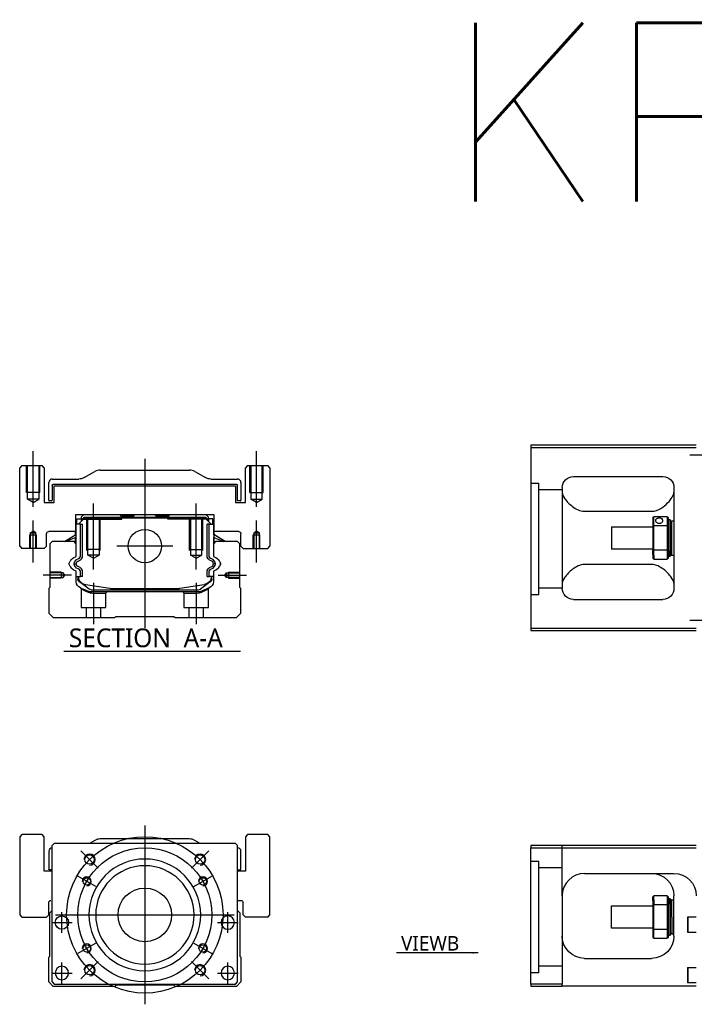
# Model space of a CAD drawing. Header units: millimetres. Extents: x -2774 to 3135, y -1571 to 860.
# Tile 37 of 39: x -1064 to -762, y 87 to 528. Entities that reach past the tile are written whole.
import ezdxf
from ezdxf.lldxf.tags import DXFTag

# ---------------------------------------------------------------- set-up
doc = ezdxf.new("R2010")
doc.units = ezdxf.units.MM
doc.layers.get('0').update_dxf_attribs({"linetype": 'CONTINUOUS'})
doc.styles.add('CHN', font='Microsoft JhengHei.ttf')
doc.styles.add('DIM-7', font='SIMPLEX.shx', dxfattribs={"width": 0.7, "bigfont": 'chineset.shx'})
doc.styles.get("Standard").update_dxf_attribs({"font": 'txt.shx', "height": 0.5})
tags = doc.linetypes.add('DASHED', pattern=[25.72, 12.86, -12.86]).pattern_tags.tags
tags[6:7] = [DXFTag(74, 4), DXFTag(75, 0), DXFTag(340, '0'), DXFTag(46, 0.0), DXFTag(50, 0.0), DXFTag(44, 0.0), DXFTag(45, 0.0)]
tags[4:5] = [DXFTag(74, 4), DXFTag(75, 0), DXFTag(340, '0'), DXFTag(46, 0.0), DXFTag(50, 0.0), DXFTag(44, 0.0), DXFTag(45, 0.0)]
doc.dimstyles.new('CNS', dxfattribs={"dimtxt": 3.5, "dimasz": 2.5, "dimexe": 1, "dimexo": 1, "dimgap": 1, "dimtad": 1, "dimdsep": 46, "dimtxsty": 'DIM-7', "dimcen": 0.09, "dimclrd": 4, "dimclre": 4, "dimclrt": 1, "dimadec": 0, "dimazin": 0, "dimtfac": 1, "dimtmove": 0, "dimatfit": 3, "dimfxl": 1, "dimtvp": 0.971429, "dimtolj": 1, "dimarcsym": 0})

msp = doc.modelspace()

# ---------------------------------------------------------------- linework, layer by layer
at = {"color": 0, "linetype": 'Continuous'}
for p, q in [((-761.44, 337.53), (-835.44, 337.53)), ((-835.44, 337.53), (-835.44, 255.53)), ((-835.44, 336.53), (-761.44, 336.53)), ((-1063.2, 328.37), (-1064.2, 327.37)), ((-1063.2, 328.37), (-1064.2, 327.37)), ((-1064.2, 292.37), (-1064.2, 327.37)), ((-1064.2, 292.37), (-1064.2, 327.37)), ((-1063.2, 328.37), (-1054.2, 328.37)), ((-1053.2, 327.37), (-1054.2, 328.37)), ((-1053.2, 327.37), (-1053.2, 311.87)), ((-1028.12, 326.37), (-988.28, 326.37)), ((-962.2, 328.37), (-963.2, 327.37)), ((-962.2, 328.37), (-963.2, 327.37)), ((-963.2, 311.87), (-963.2, 327.37)), ((-963.2, 311.87), (-963.2, 327.37)), ((-962.2, 328.37), (-953.2, 328.37)), ((-952.2, 327.37), (-953.2, 328.37)), ((-952.2, 327.37), (-952.2, 292.37)), ((-1049.7, 322.37), (-1037.78, 322.37)), ((-1035.3, 323.03), (-1030.6, 325.71)), ((-985.8, 325.71), (-981.1, 323.03)), ((-978.62, 322.37), (-966.7, 322.37)), ((-816.44, 323.53), (-776.44, 323.53)), ((-1051.2, 312.9), (-1051.2, 320.87)), ((-1049.7, 319.57), (-1049.7, 312.9)), ((-967, 319.87), (-1049.4, 319.87)), ((-1048.7, 319.37), (-967.7, 319.37)), ((-1048.7, 311.87), (-1048.7, 319.37)), ((-1048.7, 311.87), (-1048.7, 319.37)), ((-967.7, 319.37), (-967.7, 311.87)), ((-966.7, 312.6), (-966.7, 319.57)), ((-965.2, 320.87), (-965.2, 312.9)), ((-821.44, 318.53), (-821.44, 273.53)), ((-771.44, 318.53), (-771.44, 273.53)), ((-1053.2, 311.87), (-1048.7, 311.87)), ((-1050, 312.6), (-1050.9, 312.6)), ((-967.7, 311.87), (-963.2, 311.87)), ((-965.5, 312.6), (-966.7, 312.6)), ((-1039.19, 306.37), (-1039.17, 298.87)), ((-977.21, 306.37), (-1039.19, 306.37)), ((-1038.68, 304.52), (-1036.68, 304.52)), ((-1038.68, 302.12), (-1038.68, 304.52)), ((-1037.88, 302.12), (-1035.18, 304.82)), ((-1035.68, 306.37), (-1036.68, 305.37)), ((-1036.68, 305.37), (-1036.68, 304.52)), ((-1036.68, 304.52), (-1036.68, 303.32)), ((-1036.18, 304.37), (-1036.68, 304.37)), ((-1036.18, 304.46), (-1035.32, 305.32)), ((-1035.95, 304.36), (-1036.18, 304.46)), ((-1036.18, 303.82), (-1036.18, 304.46)), ((-1035.95, 304.36), (-1035.22, 305.09)), ((-1035.95, 304.05), (-1035.95, 304.36)), ((-1035.32, 305.32), (-981.08, 305.32)), ((-1035.22, 305.09), (-1035.32, 305.32)), ((-1035.22, 305.09), (-981.18, 305.09)), ((-981.22, 304.82), (-1035.18, 304.82)), ((-1019.4, 306.37), (-1018.85, 305.82)), ((-1018.85, 305.82), (-1018.5, 305.82)), ((-1013.2, 305.82), (-1018.5, 305.82)), ((-1018.5, 305.32), (-1018.5, 305.82)), ((-1013.2, 305.82), (-1012.65, 306.37)), ((-1003.75, 306.37), (-1012.65, 306.37)), ((-1003.2, 305.82), (-1003.75, 306.37)), ((-997.9, 305.82), (-1003.2, 305.82)), ((-997.9, 305.32), (-997.9, 305.82)), ((-997.9, 305.82), (-997.55, 305.82)), ((-997.55, 305.82), (-997, 306.37)), ((-997.55, 305.82), (-997, 306.37)), ((-978.52, 302.12), (-981.22, 304.82)), ((-981.18, 305.09), (-981.08, 305.32)), ((-980.45, 304.36), (-981.18, 305.09)), ((-980.22, 304.46), (-981.08, 305.32)), ((-979.72, 305.37), (-980.72, 306.37)), ((-980.45, 304.36), (-980.22, 304.46)), ((-980.45, 304.05), (-980.45, 304.36)), ((-980.22, 303.82), (-980.22, 304.46)), ((-979.72, 304.37), (-980.22, 304.37)), ((-979.72, 304.52), (-979.72, 305.37)), ((-977.72, 304.52), (-979.72, 304.52)), ((-979.72, 304.52), (-979.72, 303.32)), ((-977.72, 304.52), (-977.72, 304.52)), ((-977.72, 302.12), (-977.72, 304.52)), ((-977.72, 302.12), (-977.72, 304.52)), ((-977.23, 298.87), (-977.21, 306.37)), ((-977.22, 302.12), (-977.21, 306.37)), ((-811.44, 307.94), (-781.44, 307.94)), ((-780.94, 305.03), (-780.94, 301.44)), ((-774.44, 305.53), (-780.44, 305.53)), ((-780.44, 301.58), (-780.44, 305.53)), ((-774.44, 305.53), (-774.44, 301.58)), ((-773.94, 301.44), (-773.94, 305.03)), ((-773.94, 304.28), (-773.24, 304.28)), ((-773.24, 304.28), (-772.94, 303.98)), ((-773.24, 304.28), (-773.24, 290.2)), ((-1039.08, 302.12), (-1039.18, 302.12)), ((-1039.08, 297.47), (-1039.08, 302.12)), ((-1039.03, 302.12), (-1039.08, 302.12)), ((-1036.93, 302.12), (-1039.03, 302.12)), ((-1039.03, 302.12), (-1039.03, 294.87)), ((-1036.93, 288.17), (-1036.93, 302.12)), ((-1036.93, 302.12), (-1036.03, 302.12)), ((-1036.03, 288.17), (-1036.03, 302.12)), ((-979.47, 302.12), (-980.37, 302.12)), ((-980.37, 288.17), (-980.37, 302.12)), ((-979.47, 302.12), (-977.37, 302.12)), ((-979.47, 288.17), (-979.47, 302.12)), ((-977.37, 302.12), (-977.32, 302.12)), ((-977.37, 302.12), (-977.37, 294.87)), ((-977.32, 302.12), (-977.22, 302.12)), ((-977.32, 297.47), (-977.32, 302.12)), ((-799.44, 301.03), (-780.94, 301.03)), ((-799.44, 301.03), (-799.44, 291.03)), ((-780.94, 301.44), (-780.94, 290.62)), ((-780.44, 290.49), (-780.44, 301.58)), ((-780.44, 301.58), (-774.44, 301.58)), ((-774.44, 301.58), (-774.44, 290.49)), ((-773.94, 290.62), (-773.94, 301.44)), ((-772.94, 290.41), (-772.94, 303.98)), ((-772.94, 303.18), (-772.44, 303.68)), ((-772.44, 303.68), (-771.44, 303.68)), ((-772.44, 288.38), (-772.44, 303.68)), ((-1052.2, 292.37), (-1052.2, 297.87)), ((-1039.17, 298.87), (-1051.2, 298.87)), ((-1044.09, 294.37), (-1039.03, 297.51)), ((-1039.03, 296.17), (-1043.54, 294.37)), ((-1039.18, 297.41), (-1039.18, 298.87)), ((-1039.18, 293.67), (-1039.18, 296.11)), ((-1039.08, 293.57), (-1039.08, 296.15)), ((-972.31, 294.37), (-977.37, 297.51)), ((-977.37, 296.17), (-972.86, 294.37)), ((-977.32, 293.57), (-977.32, 296.15)), ((-966.2, 298.87), (-977.23, 298.87)), ((-977.22, 297.41), (-977.22, 298.87)), ((-972.31, 294.37), (-977.22, 297.41)), ((-977.22, 293.67), (-977.22, 296.11)), ((-965.2, 292.37), (-965.2, 297.87)), ((-965.2, 292.37), (-965.2, 297.87)), ((-1064.2, 292.37), (-1063.2, 291.37)), ((-1064.2, 292.37), (-1063.2, 291.37)), ((-1053.2, 291.37), (-1063.2, 291.37)), ((-1053.2, 291.37), (-1052.2, 292.37)), ((-1049.7, 294.37), (-1050.7, 293.37)), ((-1050.7, 293.37), (-1050.7, 273.92)), ((-1039.88, 294.37), (-1049.7, 294.37)), ((-1038.88, 293.37), (-1039.88, 294.37)), ((-1038.88, 288.05), (-1038.88, 293.37)), ((-976.52, 294.37), (-977.52, 293.37)), ((-977.52, 293.37), (-977.52, 288.05)), ((-966.7, 294.37), (-976.52, 294.37)), ((-965.7, 293.37), (-966.7, 294.37)), ((-965.7, 273.92), (-965.7, 293.37)), ((-965.2, 292.37), (-964.2, 291.37)), ((-965.2, 292.37), (-964.2, 291.37)), ((-964.2, 291.37), (-953.2, 291.37)), ((-953.2, 291.37), (-952.2, 292.37)), ((-780.94, 291.03), (-799.44, 291.03)), ((-780.94, 288.61), (-780.94, 290.62)), ((-780.94, 288.61), (-780.94, 287.03)), ((-774.44, 290.49), (-780.44, 290.49)), ((-780.44, 288.25), (-780.44, 290.49)), ((-780.44, 288.25), (-780.44, 286.53)), ((-780.44, 286.53), (-774.44, 286.53)), ((-774.44, 290.49), (-774.44, 288.25)), ((-774.44, 288.25), (-774.44, 286.53)), ((-773.94, 287.03), (-773.94, 290.62)), ((-773.24, 287.78), (-773.94, 287.78)), ((-773.24, 287.78), (-773.24, 290.2)), ((-772.94, 288.08), (-773.24, 287.78)), ((-772.94, 290.41), (-772.94, 288.08)), ((-772.94, 288.88), (-772.44, 288.38)), ((-772.44, 288.38), (-771.44, 288.38)), ((-781.44, 284.13), (-811.44, 284.13)), ((-1038.88, 276.44), (-1038.88, 280.83)), ((-1038.88, 278.72), (-1036.93, 278.72)), ((-1038.18, 278.72), (-1038.18, 277.64)), ((-1037.88, 278.72), (-1037.88, 277.67)), ((-1036.93, 278.72), (-1036.93, 280.72)), ((-1036.03, 278.72), (-1036.93, 278.72)), ((-1036.03, 278.72), (-1036.03, 280.72)), ((-980.37, 278.72), (-980.37, 280.72)), ((-980.37, 278.72), (-979.47, 278.72)), ((-979.47, 278.72), (-979.47, 280.72)), ((-977.52, 278.72), (-979.47, 278.72)), ((-978.52, 278.72), (-978.52, 277.67)), ((-978.22, 277.64), (-978.22, 278.72)), ((-977.52, 280.83), (-977.52, 276.44)), ((-1050.7, 273.92), (-1051.2, 273.42)), ((-1051.2, 273.42), (-1051.2, 262.37)), ((-1037.49, 276.37), (-1037.56, 276.42)), ((-1033.07, 273.16), (-1037.49, 276.37)), ((-1034.81, 275.24), (-1023.9, 273.5)), ((-1022.25, 273.37), (-994.15, 273.37)), ((-992.5, 273.5), (-981.59, 275.24)), ((-978.91, 276.37), (-983.32, 273.16)), ((-979.37, 273.67), (-982.8, 272.25)), ((-978.84, 276.42), (-978.91, 276.37)), ((-965.2, 273.42), (-965.7, 273.92)), ((-965.2, 262.37), (-965.2, 273.42)), ((-1032.19, 272.87), (-984.21, 272.87)), ((-984.71, 271.87), (-1031.69, 271.87)), ((-816.44, 268.53), (-776.44, 268.53)), ((-1051.2, 262.37), (-1049.2, 260.37)), ((-1049.2, 260.37), (-1021.7, 260.37)), ((-1021.7, 260.37), (-1021.2, 260.87)), ((-1021.2, 260.87), (-995.2, 260.87)), ((-995.2, 260.87), (-994.7, 260.37)), ((-994.7, 260.37), (-967.2, 260.37)), ((-967.2, 260.37), (-965.2, 262.37)), ((-835.44, 255.53), (-835.44, 254.53)), ((-761.44, 255.53), (-835.44, 255.53)), ((-835.44, 254.53), (-761.44, 254.53)), ((-1063.2, 163.34), (-1064.2, 162.34)), ((-1063.2, 163.34), (-1064.2, 162.34)), ((-1054.2, 163.34), (-1063.2, 163.34)), ((-1053.2, 162.34), (-1054.2, 163.34)), ((-962.2, 163.34), (-963.2, 162.34)), ((-962.2, 163.34), (-963.2, 162.34)), ((-953.2, 163.34), (-962.2, 163.34)), ((-952.2, 162.34), (-953.2, 163.34)), ((-1064.2, 162.34), (-1064.2, 127.34)), ((-1064.2, 162.34), (-1064.2, 127.34)), ((-1053.2, 146.84), (-1053.2, 162.34)), ((-1048.7, 159.34), (-1049.7, 158.34)), ((-980.2, 159.34), (-1048.7, 159.34)), ((-1030.6, 160.68), (-1032.95, 159.34)), ((-988.28, 161.34), (-1028.12, 161.34)), ((-983.45, 159.34), (-985.8, 160.68)), ((-967.7, 159.34), (-980.2, 159.34)), ((-966.7, 158.34), (-967.7, 159.34)), ((-963.2, 162.34), (-963.2, 146.84)), ((-963.2, 162.34), (-963.2, 146.84)), ((-952.2, 127.34), (-952.2, 162.34)), ((-1051.2, 155.84), (-1051.2, 147.87)), ((-1049.7, 97.34), (-1049.7, 158.34)), ((-966.7, 97.34), (-966.7, 158.34)), ((-965.2, 147.87), (-965.2, 155.84)), ((-835.44, 158.38), (-835.44, 157.38)), ((-761.44, 158.38), (-835.44, 158.38)), ((-835.44, 157.38), (-761.44, 157.38)), ((-835.44, 96.38), (-835.44, 157.38)), ((-1049.7, 146.84), (-1053.2, 146.84)), ((-1049.7, 147.57), (-1050.9, 147.57)), ((-963.2, 146.84), (-966.7, 146.84)), ((-966.4, 147.57), (-965.5, 147.57)), ((-811.44, 145.88), (-771.44, 145.88)), ((-1051.2, 127.34), (-1051.2, 132.84)), ((-966.7, 133.84), (-965.2, 133.84)), ((-964.2, 127.34), (-964.2, 132.84)), ((-821.44, 135.88), (-821.44, 96.38)), ((-780.94, 133.8), (-780.94, 135.38)), ((-780.94, 133.8), (-780.94, 131.79)), ((-774.44, 135.88), (-780.44, 135.88)), ((-780.44, 134.16), (-780.44, 135.88)), ((-780.44, 134.16), (-780.44, 131.93)), ((-774.44, 135.88), (-774.44, 134.16)), ((-774.44, 134.16), (-774.44, 131.93)), ((-773.94, 131.79), (-773.94, 135.38)), ((-773.94, 134.63), (-773.24, 134.63)), ((-773.24, 134.63), (-772.94, 134.33)), ((-773.24, 132.21), (-773.24, 134.63)), ((-773.24, 132.21), (-773.24, 118.13)), ((-772.94, 134.33), (-772.94, 132)), ((-772.94, 133.53), (-772.44, 134.03)), ((-772.44, 134.03), (-771.44, 134.03)), ((-772.44, 126.38), (-772.44, 134.03)), ((-771.44, 117.88), (-771.44, 135.88)), ((-1050.7, 128.34), (-1049.7, 129.34)), ((-1050.7, 108.89), (-1050.7, 128.34)), ((-966.7, 129.34), (-965.7, 128.34)), ((-965.7, 128.34), (-965.7, 108.89)), ((-799.44, 131.38), (-780.94, 131.38)), ((-799.44, 126.38), (-799.44, 131.38)), ((-780.94, 131.79), (-780.94, 120.97)), ((-780.44, 120.84), (-780.44, 131.93)), ((-780.44, 131.93), (-774.44, 131.93)), ((-774.44, 131.93), (-774.44, 120.84)), ((-773.94, 120.97), (-773.94, 131.79)), ((-772.94, 118.43), (-772.94, 132)), ((-1064.2, 127.34), (-1063.2, 126.34)), ((-1064.2, 127.34), (-1063.2, 126.34)), ((-1063.2, 126.34), (-1052.2, 126.34)), ((-1052.2, 126.34), (-1051.2, 127.34)), ((-964.2, 127.34), (-963.2, 126.34)), ((-953.2, 126.34), (-963.2, 126.34)), ((-953.2, 126.34), (-952.2, 127.34)), ((-799.44, 121.38), (-799.44, 126.38)), ((-772.44, 126.38), (-772.44, 118.73)), ((-765.44, 126.2), (-765.19, 126.45)), ((-765.44, 126.2), (-765.44, 122.95)), ((-765.19, 126.45), (-761.44, 126.45)), ((-765.19, 126.45), (-765.19, 122.95)), ((-780.94, 121.38), (-799.44, 121.38)), ((-780.94, 120.97), (-780.94, 117.38)), ((-780.44, 116.88), (-780.44, 120.84)), ((-774.44, 120.84), (-780.44, 120.84)), ((-774.44, 120.84), (-774.44, 116.88)), ((-773.94, 117.38), (-773.94, 120.97)), ((-772.44, 118.73), (-772.94, 119.23)), ((-765.44, 122.95), (-765.44, 119.7)), ((-765.19, 119.45), (-765.44, 119.7)), ((-765.19, 122.95), (-765.19, 119.45)), ((-761.44, 119.45), (-765.19, 119.45)), ((-780.44, 116.88), (-774.44, 116.88)), ((-773.24, 118.13), (-773.94, 118.13)), ((-772.94, 118.43), (-773.24, 118.13)), ((-771.44, 118.73), (-772.44, 118.73)), ((-1051.2, 108.39), (-1050.7, 108.89)), ((-1051.2, 97.34), (-1051.2, 108.39)), ((-965.7, 108.89), (-965.2, 108.39)), ((-965.2, 108.39), (-965.2, 97.34)), ((-811.44, 107.88), (-781.44, 107.88)), ((-765.44, 103.63), (-765.19, 103.88)), ((-765.44, 103.63), (-765.44, 100.38)), ((-765.19, 103.88), (-761.44, 103.88)), ((-765.19, 103.88), (-765.19, 100.38)), ((-1049.2, 95.34), (-1051.2, 97.34)), ((-1049.7, 97.34), (-1048.7, 96.34)), ((-967.7, 96.34), (-966.7, 97.34)), ((-965.2, 97.34), (-967.2, 95.34)), ((-765.44, 100.38), (-765.44, 97.13)), ((-765.19, 96.88), (-765.44, 97.13)), ((-765.19, 100.38), (-765.19, 96.88)), ((-1021.7, 95.34), (-1049.2, 95.34)), ((-1048.7, 96.34), (-967.7, 96.34)), ((-1021.2, 95.84), (-1021.7, 95.34)), ((-995.2, 95.84), (-1021.2, 95.84)), ((-994.7, 95.34), (-995.2, 95.84)), ((-967.2, 95.34), (-994.7, 95.34)), ((-835.44, 96.38), (-835.44, 95.38)), ((-821.44, 96.38), (-835.44, 96.38)), ((-835.44, 95.38), (-821.44, 95.38)), ((-821.44, 95.38), (-821.44, 96.38)), ((-761.44, 95.38), (-821.44, 95.38)), ((-761.44, 96.88), (-765.19, 96.88))]:
    msp.add_line(p, q, dxfattribs=at)
at = {"color": 0, "ltscale": 0.2}
for p, q in [((-1058.2, 309.96), (-1058.2, 334.79)), ((-1008.2, 331.37), (-1008.2, 255.87)), ((-958.2, 309.96), (-958.2, 334.79)), ((-745.04, 333.03), (-764.34, 333.03)), ((-745.17, 333.03), (-764.22, 333.03)), ((-1031.2, 281.93), (-1031.2, 311.37)), ((-985.2, 281.93), (-985.2, 311.37)), ((-1058.2, 284.96), (-1058.2, 303.79)), ((-958.2, 284.96), (-958.2, 303.79)), ((-995.72, 292.37), (-1020.67, 292.37)), ((-1041.06, 279.37), (-1053.7, 279.37)), ((-975.34, 279.37), (-962.7, 279.37)), ((-1031.2, 275.87), (-1031.2, 257.37)), ((-985.2, 275.87), (-985.2, 257.37)), ((-745.04, 259.03), (-764.34, 259.03)), ((-745.17, 259.03), (-764.22, 259.03)), ((-1029.06, 148.2), (-1036.84, 155.97)), ((-987.34, 148.2), (-979.56, 155.97)), ((-1029.06, 106.48), (-1036.84, 98.7)), ((-987.34, 106.48), (-979.56, 98.7))]:
    msp.add_line(p, q, dxfattribs=at)
at = {"color": 0, "linetype": 'DASHED', "ltscale": 0.08}
for p, q in [((-1061.2, 316.37), (-1061.2, 328.37)), ((-1060.7, 316.37), (-1060.7, 328.37)), ((-1060.7, 313.37), (-1060.7, 328.37)), ((-1055.7, 328.37), (-1055.7, 316.37)), ((-1055.7, 328.37), (-1055.7, 313.37)), ((-1055.2, 316.37), (-1055.2, 328.37)), ((-961.2, 316.37), (-961.2, 328.37)), ((-960.7, 328.37), (-960.7, 316.37)), ((-960.7, 328.37), (-960.7, 313.37)), ((-955.7, 316.37), (-955.7, 328.37)), ((-955.7, 313.37), (-955.7, 328.37)), ((-955.2, 316.37), (-955.2, 328.37)), ((-1055.2, 316.37), (-1061.2, 316.37)), ((-1055.7, 313.37), (-1060.7, 313.37)), ((-1058.2, 311.93), (-1060.7, 313.37)), ((-1058.2, 311.93), (-1055.7, 313.37)), ((-961.2, 316.37), (-955.2, 316.37)), ((-960.7, 313.37), (-955.7, 313.37)), ((-958.2, 311.93), (-960.7, 313.37)), ((-958.2, 311.93), (-955.7, 313.37)), ((-1059.7, 297.37), (-1056.7, 297.37)), ((-1059.7, 291.37), (-1059.7, 297.37)), ((-1059.45, 298.37), (-1058.2, 299.09)), ((-1059.45, 298.37), (-1059.45, 291.37)), ((-1059.45, 298.37), (-1059.45, 298.37)), ((-1059.45, 298.37), (-1056.95, 298.37)), ((-1059.45, 297.37), (-1059.45, 291.37)), ((-1056.95, 298.37), (-1058.2, 299.09)), ((-1056.95, 291.37), (-1056.95, 298.37)), ((-1056.95, 291.37), (-1056.95, 297.37)), ((-1056.7, 291.37), (-1056.7, 297.37)), ((-959.7, 297.37), (-956.7, 297.37)), ((-959.7, 291.37), (-959.7, 297.37)), ((-959.45, 298.37), (-958.2, 299.09)), ((-959.45, 298.37), (-959.45, 291.37)), ((-959.45, 298.37), (-959.45, 298.37)), ((-959.45, 298.37), (-956.95, 298.37)), ((-959.45, 297.37), (-959.45, 291.37)), ((-956.95, 298.37), (-958.2, 299.09)), ((-956.95, 291.37), (-956.95, 298.37)), ((-956.95, 291.37), (-956.95, 297.37)), ((-956.7, 291.37), (-956.7, 297.37))]:
    msp.add_line(p, q, dxfattribs=at)
at = {"color": 0, "linetype": 'DASHED', "ltscale": 0.3}
for p, q in [((-835.44, 320.51), (-831.94, 320.51)), ((-831.94, 270.51), (-831.94, 320.51)), ((-821.44, 317.51), (-831.94, 317.51)), ((-821.44, 273.51), (-831.94, 273.51)), ((-821.44, 135.88), (-821.44, 158.38)), ((-835.44, 151.38), (-831.94, 151.38)), ((-831.94, 101.38), (-831.94, 151.38)), ((-821.44, 148.38), (-831.94, 148.38)), ((-821.44, 104.38), (-831.94, 104.38))]:
    msp.add_line(p, q, dxfattribs=at)
at = {"color": 0, "linetype": 'DASHED'}
for p, q in [((-1036.18, 304.37), (-1018.5, 304.37)), ((-1019.4, 306.37), (-1018.85, 305.82)), ((-1018.85, 304.37), (-1018.85, 305.82)), ((-1018.5, 304.37), (-1018.5, 305.32)), ((-997.55, 305.82), (-997.9, 305.82)), ((-997.9, 304.37), (-997.9, 305.32)), ((-980.22, 304.37), (-997.9, 304.37)), ((-997.55, 304.37), (-997.55, 305.82)), ((-978.92, 304.32), (-978.92, 304.32)), ((-977.22, 302.12), (-977.22, 302.12)), ((-977.15, 297.37), (-977.15, 297.37)), ((-1031.65, 271.37), (-1025.7, 271.37)), ((-1025.7, 271.37), (-1025.2, 271.87)), ((-991.25, 271.87), (-990.75, 271.37)), ((-990.75, 271.37), (-984.76, 271.37)), ((-831.94, 270.51), (-835.44, 270.51)), ((-1053.2, 162.34), (-1054.2, 163.34)), ((-952.2, 162.34), (-953.2, 163.34)), ((-1053.2, 146.84), (-1053.2, 162.34)), ((-952.2, 127.34), (-952.2, 162.34)), ((-1051.2, 127.34), (-1051.2, 132.84)), ((-1052.2, 126.34), (-1051.2, 127.34)), ((-953.2, 126.34), (-952.2, 127.34)), ((-831.94, 101.38), (-835.44, 101.38))]:
    msp.add_line(p, q, dxfattribs=at)
at = {"color": 0, "linetype": 'DASHED', "ltscale": 0.1}
for p, q in [((-1034.2, 290.37), (-1034.2, 304.37)), ((-1033.7, 288.37), (-1033.7, 304.37)), ((-1028.7, 304.37), (-1028.7, 288.37)), ((-1028.2, 290.37), (-1028.2, 304.37)), ((-988.2, 290.37), (-988.2, 304.37)), ((-987.7, 304.37), (-987.7, 288.37)), ((-982.7, 288.37), (-982.7, 304.37)), ((-982.2, 290.37), (-982.2, 304.37)), ((-1028.2, 290.82), (-1034.2, 290.82)), ((-988.2, 290.82), (-982.2, 290.82)), ((-1028.7, 288.37), (-1033.7, 288.37)), ((-1031.2, 286.93), (-1033.7, 288.37)), ((-1031.2, 286.93), (-1028.7, 288.37)), ((-987.7, 288.37), (-982.7, 288.37)), ((-985.2, 286.93), (-987.7, 288.37)), ((-985.2, 286.93), (-982.7, 288.37)), ((-1045.7, 280.67), (-1050.7, 280.67)), ((-1044.7, 280.45), (-1050.7, 280.45)), ((-1050.7, 278.3), (-1044.7, 278.3)), ((-1045.7, 278.07), (-1050.7, 278.07)), ((-1045.7, 280.67), (-1045.7, 278.07)), ((-1044.06, 279.37), (-1044.7, 280.45)), ((-1044.7, 280.45), (-1044.7, 278.3)), ((-1044.7, 278.3), (-1044.06, 279.37)), ((-972.34, 279.37), (-971.7, 280.45)), ((-971.7, 278.3), (-972.34, 279.37)), ((-971.7, 280.45), (-965.7, 280.45)), ((-971.7, 280.45), (-971.7, 278.3)), ((-965.7, 278.3), (-971.7, 278.3)), ((-970.7, 280.67), (-970.7, 278.07)), ((-970.7, 280.67), (-965.7, 280.67)), ((-970.7, 278.07), (-965.7, 278.07)), ((-1036.7, 273.2), (-1036.7, 264.87)), ((-979.75, 264.87), (-979.75, 273.18)), ((-1025.7, 264.87), (-1025.7, 271.37)), ((-990.75, 271.37), (-990.75, 264.87)), ((-1036.7, 264.87), (-1025.7, 264.87)), ((-1034.5, 264.87), (-1034.5, 260.37)), ((-1027.9, 260.37), (-1027.9, 264.87)), ((-990.75, 264.87), (-979.75, 264.87)), ((-988.55, 264.87), (-988.55, 260.37)), ((-981.95, 260.37), (-981.95, 264.87))]:
    msp.add_line(p, q, dxfattribs=at)
at = {"color": 0}
msp.add_line((-1044.43, 245.35), (-965.4, 245.35), dxfattribs=at)
at = {"color": 0, "ltscale": 0.3}
for p, q in [((-1008.2, 167.34), (-1008.2, 87.34)), ((-1048.2, 127.34), (-968.2, 127.34))]:
    msp.add_line(p, q, dxfattribs=at)
at = {"color": 0, "ltscale": 0.1}
for p, q in [((-1030.15, 140.01), (-1038.21, 144.66)), ((-986.25, 140.01), (-978.19, 144.66)), ((-1045.31, 119.26), (-1045.31, 128.56)), ((-971.08, 119.26), (-971.08, 128.56)), ((-1049.96, 123.91), (-1040.66, 123.91)), ((-975.73, 123.91), (-966.43, 123.91)), ((-1030.15, 114.66), (-1038.21, 110.01)), ((-986.25, 114.66), (-978.19, 110.01)), ((-1045.31, 96.69), (-1045.31, 105.99)), ((-971.08, 96.69), (-971.08, 105.99)), ((-1049.96, 101.34), (-1040.66, 101.34)), ((-975.73, 101.34), (-966.43, 101.34))]:
    msp.add_line(p, q, dxfattribs=at)
at = {"color": 0, "linetype": 'Continuous'}
for centre, radius in [((-1008.2, 292.37), 7.47), ((-1032.95, 152.09), 2.1), ((-983.45, 152.09), 2.1), ((-1034.18, 142.34), 1.65), ((-982.22, 142.34), 1.65), ((-1008.2, 127.34), 12), ((-1045.31, 123.91), 3), ((-1034.18, 112.34), 1.65), ((-982.22, 112.34), 1.65), ((-1032.95, 102.59), 2.1), ((-983.45, 102.59), 2.1)]:
    msp.add_circle(centre, radius, dxfattribs=at)
at = {"color": 0, "ltscale": 0.3}
for radius in [35, 30]:
    msp.add_circle((-1008.2, 127.34), radius, dxfattribs=at)
at = {"color": 0, "linetype": 'Continuous', "extrusion": (0, 0, -1)}
for centre, radius in [((1008.2, 127.34), 25), ((1008.2, 127.34), 22), ((971.08, 123.91), 3), ((1045.31, 101.34), 3), ((971.08, 101.34), 3)]:
    msp.add_circle(centre, radius, dxfattribs=at)
at = {"color": 0, "linetype": 'Continuous'}
for centre, radius, start, end in [((-1028.12, 321.37), 5, 90, 119.7449), ((-988.28, 321.37), 5, 60.2551, 90), ((-1049.7, 320.87), 1.5, 90, 180), ((-966.7, 320.87), 1.5, 0, 90), ((-1050.9, 312.9), 0.3, 180, 270), ((-1050, 312.9), 0.3, 270, 0), ((-965.5, 312.9), 0.3, 270, 0), ((-1039.38, 288.05), 0.5, 285.1919, 0), ((-1038.53, 288.17), 1.6, 286.8095, 0), ((-1038.53, 288.17), 2.5, 286.8095, 0), ((-979.05, 284.26), 2.48, 4.1548, 73.1905), ((-977.02, 288.05), 0.5, 180, 254.8081), ((-1041.73, 285.83), 0.3, 310.437, 335.092), ((-1041.73, 283.05), 0.3, 24.908, 49.563), ((-1038.53, 280.72), 1.6, 0, 73.1905), ((-1038.53, 280.72), 2.5, 0, 73.1905), ((-979.05, 284.26), 1.58, 6.5313, 73.1905), ((-979.05, 284.62), 1.58, 286.8095, 353.4687), ((-979.05, 284.62), 2.48, 286.8095, 355.8452), ((-974.67, 285.83), 0.3, 204.908, 229.563), ((-974.67, 283.05), 0.3, 130.437, 155.092), ((-1039.38, 280.83), 0.5, 0, 74.8081), ((-1034.18, 279.19), 4, 202.3316, 260.9414), ((-982.22, 279.19), 4, 337.6678, 353.1681), ((-977.02, 280.83), 0.5, 105.1919, 180), ((-1022.25, 283.87), 10.5, 260.9414, 270), ((-994.15, 283.87), 10.5, 270, 279.0586), ((-984.21, 274.37), 1.5, 270, 306.0274), ((-1028.12, 156.34), 5, 90, 119.7449), ((-988.28, 156.34), 5, 60.2551, 90), ((-1049.7, 155.84), 1.5, 90, 180), ((-966.7, 155.84), 1.5, 0, 90), ((-966.4, 147.87), 0.3, 180, 270), ((-965.5, 147.87), 0.3, 270, 0), ((-811.44, 135.88), 10, 90, 180)]:
    msp.add_arc(centre, radius, start, end, dxfattribs=at)
at = {"color": 0, "linetype": 'Continuous', "extrusion": (1e-16, 0, -1)}
for centre, radius, start, end in [((1037.78, 327.37), 5, 240.2551, 270), ((978.62, 327.37), 5, 270, 299.7449), ((1049.4, 319.57), 0.3, 0, 90), ((967, 319.57), 0.3, 90, 180), ((1051.2, 297.87), 1, 0, 90), ((966.2, 297.87), 1, 90, 180), ((966.2, 297.87), 1, 90, 180), ((977.87, 288.17), 2.5, 286.8095, 0), ((977.87, 288.17), 1.6, 286.8095, 0), ((977.87, 280.72), 2.5, 0, 73.1905), ((977.87, 280.72), 1.6, 0, 73.1905), ((1034.18, 279.19), 4, 337.6678, 353.1681), ((1050.9, 147.87), 0.3, 270, 0)]:
    msp.add_arc(centre, radius, start, end, dxfattribs=at)
at = {"color": 0, "linetype": 'Continuous', "extrusion": (-1e-16, 0, -1)}
for centre, start, end in [((816.44, 318.53), 0, 90), ((776.44, 318.53), 90, 180), ((816.44, 273.53), 270, 0), ((776.44, 273.53), 180, 270)]:
    msp.add_arc(centre, 5, start, end, dxfattribs=at)
at = {"color": 0, "linetype": 'Continuous', "extrusion": (0, 0, -1)}
for centre, radius, start, end in [((1038.35, 284.26), 3.43, 24.908, 74.8081), ((1037.35, 284.26), 2.48, 4.1548, 73.1905), ((978.05, 284.26), 3.43, 105.1919, 155.092), ((1040.55, 284.44), 1.53, 310.437, 49.563), ((1038.35, 284.62), 3.43, 285.1919, 335.092), ((1037.35, 284.62), 2.48, 286.8095, 355.8452), ((1037.35, 284.26), 1.58, 6.5313, 73.1905), ((1037.35, 284.62), 1.58, 286.8095, 353.4687), ((978.05, 284.62), 3.43, 204.908, 254.8081), ((975.85, 284.44), 1.53, 130.437, 229.563), ((978.05, 284.26), 3.58, 161.7181, 177.1235), ((978.05, 284.62), 3.58, 182.8765, 198.2819), ((1036.68, 277.64), 1.5, 306.0274, 0), ((1034.18, 279.19), 3.77, 349.0413, 352.7469), ((982.22, 279.19), 4, 202.3316, 260.9414), ((979.72, 277.64), 1.5, 180, 233.9726), ((1035.88, 276.44), 3, 292.4327, 0), ((980.52, 276.44), 3, 180, 247.5673), ((1031.69, 276.87), 5, 270, 292.4327), ((1032.19, 274.37), 1.5, 270, 306.0274), ((984.71, 276.87), 5, 247.5673, 270), ((781.44, 135.88), 10, 90, 180), ((771.44, 135.88), 10, 90, 180), ((1050.2, 132.84), 1, 0, 90), ((965.2, 132.84), 1, 90, 180), ((811.44, 117.88), 10, 270, 0), ((781.44, 117.88), 10, 180, 270)]:
    msp.add_arc(centre, radius, start, end, dxfattribs=at)
at = {"color": 0}
for centre, radius in [((-1032.95, 152.09), 2.5), ((-983.45, 152.09), 2.5), ((-1034.18, 142.34), 2), ((-982.22, 142.34), 2), ((-1034.18, 112.34), 2), ((-982.22, 112.34), 2), ((-1032.95, 102.59), 2.5), ((-983.45, 102.59), 2.5)]:
    msp.add_arc(centre, radius, 270, 180, dxfattribs=at)
at = {"color": 0, "linetype": 'DASHED', "extrusion": (0, 0, -1)}
msp.add_arc((1050.2, 132.84), 1, 0, 90, dxfattribs=at)
at = {"color": 0, "linetype": 'Continuous'}
for points, degree in [([(-821.44, 316.32), (-821.44, 315.57), (-820.97, 314.6), (-820.2, 313.53)], 3), ([(-780.94, 305.03), (-780.78, 305.2), (-780.61, 305.36), (-780.44, 305.53)], 3), ([(-774.44, 305.53), (-774.28, 305.36), (-774.11, 305.2), (-773.94, 305.03)], 3), ([(-780.44, 301.58), (-780.61, 301.53), (-780.78, 301.49), (-780.94, 301.44)], 3), ([(-774.44, 301.58), (-774.28, 301.53), (-774.11, 301.49), (-773.94, 301.44)], 3), ([(-1039.03, 294.87), (-1039.03, 294.27)], 1), ([(-1039.03, 294.27), (-1039.03, 293.52)], 1), ([(-977.37, 294.87), (-977.37, 294.27)], 1), ([(-977.37, 294.27), (-977.37, 293.52)], 1), ([(-780.44, 290.49), (-780.61, 290.53), (-780.78, 290.58), (-780.94, 290.62)], 3), ([(-780.44, 286.53), (-780.61, 286.7), (-780.78, 286.86), (-780.94, 287.03)], 3), ([(-774.44, 290.49), (-774.28, 290.53), (-774.11, 290.58), (-773.94, 290.62)], 3), ([(-773.94, 287.03), (-774.11, 286.86), (-774.28, 286.7), (-774.44, 286.53)], 3), ([(-1039.82, 284.44), (-1039.52, 284.44), (-1039.22, 284.44), (-1038.92, 284.44)], 3), ([(-976.58, 284.44), (-976.88, 284.44), (-977.18, 284.44), (-977.48, 284.44)], 3), ([(-820.2, 278.53), (-820.98, 277.46), (-821.44, 276.49), (-821.44, 275.74)], 3), ([(-771.44, 275.74), (-771.44, 276.49), (-771.91, 277.46), (-772.69, 278.53)], 3), ([(-816.44, 144.54), (-816.48, 144.52), (-816.51, 144.5), (-816.54, 144.49)], 3), ([(-780.44, 135.88), (-780.61, 135.71), (-780.78, 135.55), (-780.94, 135.38)], 3), ([(-774.44, 135.88), (-774.28, 135.71), (-774.11, 135.55), (-773.94, 135.38)], 3), ([(-780.44, 131.93), (-780.61, 131.88), (-780.78, 131.83), (-780.94, 131.79)], 3), ([(-773.94, 131.79), (-774.11, 131.83), (-774.28, 131.88), (-774.44, 131.93)], 3), ([(-780.44, 120.84), (-780.61, 120.88), (-780.78, 120.93), (-780.94, 120.97)], 3), ([(-773.94, 120.97), (-774.11, 120.93), (-774.28, 120.88), (-774.44, 120.84)], 3), ([(-780.94, 117.38), (-780.78, 117.21), (-780.61, 117.05), (-780.44, 116.88)], 3), ([(-773.94, 117.38), (-774.11, 117.21), (-774.28, 117.05), (-774.44, 116.88)], 3)]:
    msp.add_open_spline(points, degree=degree, dxfattribs=at)
for points, knots in [([(-820.2, 313.53), (-819.38, 312.39), (-818.25, 311.17), (-815.36, 308.96), (-813.51, 307.94), (-811.44, 307.94)], [0, 0, 0, 0, 0.5, 0.5, 1, 1, 1, 1]), ([(-781.44, 307.94), (-779.92, 307.94), (-778.51, 308.5), (-776.1, 309.96), (-775.11, 310.82), (-772.55, 313.43), (-771.44, 315.16), (-771.44, 316.32)], [0, 0, 0, 0, 0.25, 0.25, 0.5, 0.5, 1, 1, 1, 1]), ([(-776.39, 303.81), (-776.39, 303.94), (-776.43, 304.07), (-776.55, 304.3), (-776.64, 304.41), (-776.87, 304.59), (-777.01, 304.67), (-777.32, 304.79), (-777.49, 304.84), (-777.85, 304.89), (-778.04, 304.89), (-778.41, 304.87), (-778.59, 304.84), (-778.92, 304.74), (-779.07, 304.68), (-779.34, 304.51), (-779.45, 304.41), (-779.61, 304.19), (-779.66, 304.07), (-779.69, 303.9), (-779.69, 303.85), (-779.69, 303.81)], [0, 0, 0, 0, 0.106605, 0.106605, 0.21316, 0.21316, 0.320465, 0.320465, 0.42832, 0.42832, 0.535356, 0.535356, 0.641477, 0.641477, 0.748016, 0.748016, 0.855648, 0.855648, 0.963354, 0.963354, 1, 1, 1, 1]), ([(-779.69, 303.81), (-779.69, 303.68), (-779.66, 303.54), (-779.54, 303.29), (-779.45, 303.16), (-779.22, 302.94), (-779.08, 302.84), (-778.77, 302.68), (-778.6, 302.62), (-778.23, 302.56), (-778.05, 302.55), (-777.68, 302.58), (-777.5, 302.62), (-777.17, 302.75), (-777.02, 302.83), (-776.75, 303.04), (-776.64, 303.15), (-776.48, 303.41), (-776.43, 303.54), (-776.4, 303.72), (-776.39, 303.76), (-776.39, 303.81)], [0, 0, 0, 0, 0.106605, 0.106605, 0.21316, 0.21316, 0.320465, 0.320465, 0.42832, 0.42832, 0.535356, 0.535356, 0.641477, 0.641477, 0.748016, 0.748016, 0.855648, 0.855648, 0.963354, 0.963354, 1, 1, 1, 1]), ([(-811.44, 284.13), (-813.51, 284.13), (-815.36, 283.1), (-818.23, 280.9), (-819.38, 279.67), (-820.2, 278.53)], [0, 0, 0, 0, 0.5, 0.5, 1, 1, 1, 1]), ([(-772.69, 278.53), (-773.51, 279.67), (-774.64, 280.89), (-777.53, 283.1), (-779.38, 284.13), (-781.44, 284.13)], [0, 0, 0, 0, 0.5, 0.5, 1, 1, 1, 1]), ([(-820.88, 139.19), (-820.97, 138.93), (-821.1, 138.5), (-821.21, 138.06), (-821.24, 137.88)], [0, 0, 0, 0, 0.596588, 1, 1, 1, 1])]:
    msp.add_open_spline(points, degree=3, knots=knots, dxfattribs=at)
at = {"color": 0, "linetype": 'DASHED'}
for points in [[(-1037.01, 273.66), (-1036.7, 273.2)], [(-979.75, 273.18), (-979.44, 273.64)]]:
    msp.add_open_spline(points, degree=1, dxfattribs=at)
for points, degree, knots in [([(-1037.01, 273.66), (-1037.01, 273.66), (-1036.08, 273.28), (-1035.16, 272.9), (-1033.6, 272.25)], 2, [0, 0, 0, 0.5, 0.5, 1, 1, 1]), ([(-1036.7, 273.2), (-1036.7, 273.2), (-1036.7, 273.2), (-1036.23, 272.99), (-1034.92, 272.39), (-1034.04, 272), (-1033.57, 271.79)], 3, [0, 0, 0, 0, 0.000815, 0.486557, 0.726811, 1, 1, 1, 1]), ([(-982.83, 271.79), (-982.52, 271.93), (-981.91, 272.2), (-981.16, 272.54), (-980.16, 272.99), (-979.75, 273.18), (-979.75, 273.18)], 3, [0, 0, 0, 0, 0.185898, 0.357233, 0.514425, 1, 1, 1, 1]), ([(-1033.57, 271.79), (-1033.26, 271.67), (-1032.66, 271.43), (-1031.98, 271.39), (-1031.65, 271.37)], 3, [0, 0, 0, 0, 0.515943, 1, 1, 1, 1]), ([(-984.76, 271.37), (-984.42, 271.39), (-983.74, 271.43), (-983.14, 271.67), (-982.83, 271.79)], 3, [0, 0, 0, 0, 0.484584, 1, 1, 1, 1])]:
    msp.add_open_spline(points, degree=degree, knots=knots, dxfattribs=at)

# ---------------------------------------------------------------- texts
at = {"insert": (-873.93, 526.5), "char_height": 80, "attachment_point": 1}
msp.add_mtext('KP46-N-C01-D', dxfattribs=at)
at = {"color": 0, "style": 'CHN'}
for s, insert, char_height, attachment_point in [('SECTION  A-A ', (-1042.19, 251.26), 8.4, 4), ('VIEWB', (-867.52, 111.4), 6.5, 9)]:
    msp.add_mtext(s, dxfattribs=dict(at, insert=insert, char_height=char_height, attachment_point=attachment_point))

# ---------------------------------------------------------------- leaders
at = {"color": 0, "annotation_type": 0, "has_hookline": 1, "hookline_direction": 1}
msp.add_leader([(-859.08, 110.4), (-893.53, 110.4)], dimstyle='CNS', override={"dimtxt": 6.5, "dimtxsty": 'CHN'}, dxfattribs=at)

doc.saveas('drawing.dxf')
